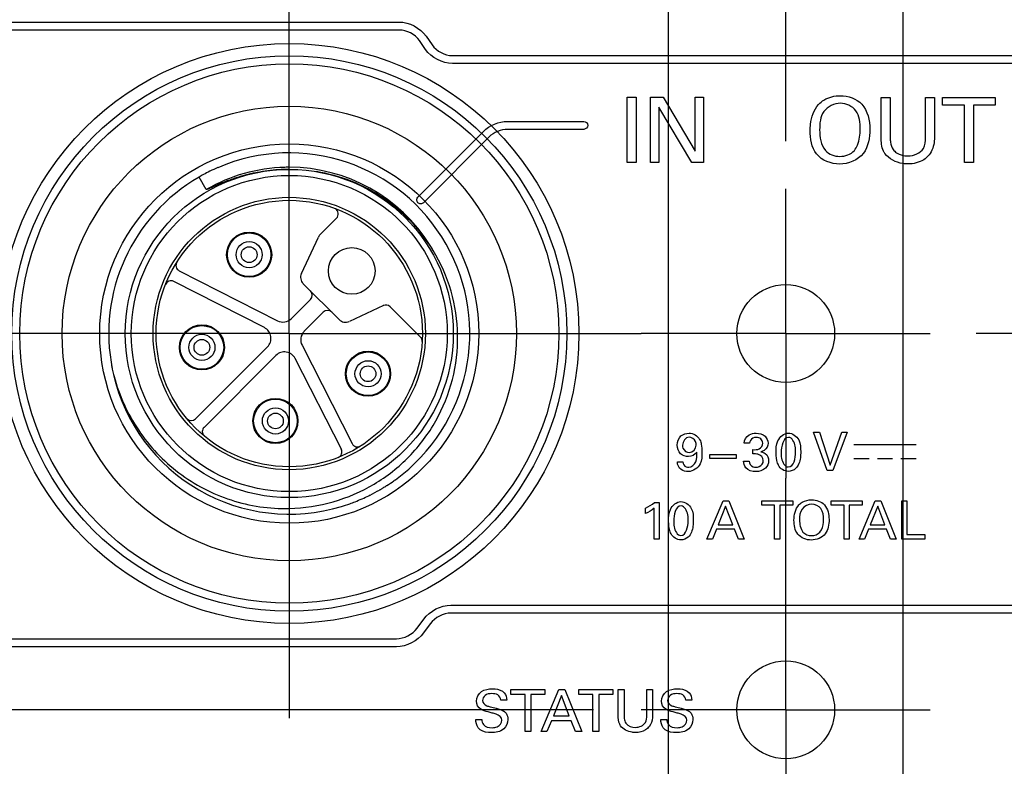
# Model space of a CAD drawing. Header units: inches. Extents: x 0 to 34, y 0 to 22.
# Tile 16 of 63: x 11.1 to 12.4, y 15 to 16. Entities that reach past the tile are written whole.
import ezdxf

# ---------------------------------------------------------------- set-up
doc = ezdxf.new("R2010")
doc.units = ezdxf.units.IN
doc.header["$LTSCALE"] = 1.87
doc.header["$MEASUREMENT"] = 0
doc.linetypes.add('CENTER', pattern=[0.6, 0.375, -0.075, 0.075, -0.075])
doc.layers.get('0').update_dxf_attribs({"linetype": 'CONTINUOUS'})
doc.layers.add('02___PRT_ALL_AXES', color=7, linetype='CONTINUOUS')
doc.layers.add('DIMENSIONS', color=7, linetype='CONTINUOUS')
doc.styles.get("Standard").update_dxf_attribs({"font": 'txt', "width": 0.8})
doc.dimstyles.new('DIMSTYLE_2', dxfattribs={"dimtxt": 0.125, "dimasz": 0.18, "dimexe": 0.125, "dimexo": 0.0625, "dimgap": 0.03125, "dimtad": 0, "dimtih": 1, "dimtoh": 1, "dimzin": 0, "dimdsep": 46, "dimtxsty": 'STANDARD', "dimblk": '_FILLED', "dimblk1": '_FILLED', "dimblk2": '_FILLED', "dimcen": 0.09, "dimazin": 0, "dimtp": 0.01, "dimtm": 0.01, "dimtfac": 1, "dimtofl": 0, "dimtmove": 0, "dimatfit": 3, "dimldrblk": '_FILLED', "dimfxl": 1, "dimtolj": 1, "dimtzin": 0, "dimarcsym": 0})

# ---------------------------------------------------------------- blocks, each defined once
blk = doc.blocks.new('*D13')
at = {"layer": 'DIMENSIONS', "color": 2, "linetype": 'CONTINUOUS'}
blk.add_line((11.8588, 15.0785), (9.8999, 15.0785), dxfattribs=at)
at = {"layer": 'DIMENSIONS', "color": 2, "linetype": 'CONTINUOUS', "insert": (9.8374, 15.141), "char_height": 0.125, "width": 1.225, "attachment_point": 3, "line_spacing_factor": 0.9}
blk.add_mtext('12.50{\\ftxt.shx;\\W1.000000;\\H0.125000; }[.492]', dxfattribs=at)
blk = doc.blocks.new('_FILLED')
at = {"color": 0, "linetype": 'BYBLOCK'}
blk.add_solid([(0, 0), (-1, 0.1736), (-1, -0.1736)], dxfattribs=at)
blk = doc.blocks.new('*D16')
at = {"layer": 'DIMENSIONS', "color": 2, "linetype": 'CONTINUOUS'}
blk.add_line((11.6718, 13.3659), (9.8999, 13.3659), dxfattribs=at)
at = {"layer": 'DIMENSIONS', "color": 2, "linetype": 'CONTINUOUS', "insert": (9.8374, 13.4284), "char_height": 0.125, "width": 1.325, "attachment_point": 3, "line_spacing_factor": 0.9}
blk.add_mtext('56.00{\\ftxt.shx;\\W1.000000;\\H0.125000; }[2.205]', dxfattribs=at)
blk = doc.blocks.new('*D17')
at = {"layer": 'DIMENSIONS', "color": 2, "linetype": 'CONTINUOUS'}
blk.add_line((11.6718, 12.9117), (9.8999, 12.9117), dxfattribs=at)
at = {"layer": 'DIMENSIONS', "color": 2, "linetype": 'CONTINUOUS', "insert": (9.8374, 12.9742), "char_height": 0.125, "width": 1.325, "attachment_point": 3, "line_spacing_factor": 0.9}
blk.add_mtext('67.54{\\ftxt.shx;\\W1.000000;\\H0.125000; }[2.659]', dxfattribs=at)
blk = doc.blocks.new('*D18')
at = {"layer": 'DIMENSIONS', "color": 2, "linetype": 'CONTINUOUS'}
blk.add_line((11.6718, 12.4575), (9.8999, 12.4575), dxfattribs=at)
at = {"layer": 'DIMENSIONS', "color": 2, "linetype": 'CONTINUOUS', "insert": (9.8374, 12.52), "char_height": 0.125, "width": 1.325, "attachment_point": 3, "line_spacing_factor": 0.9}
blk.add_mtext('79.07{\\ftxt.shx;\\W1.000000;\\H0.125000; }[3.113]', dxfattribs=at)
blk = doc.blocks.new('*D19')
at = {"layer": 'DIMENSIONS', "color": 2, "linetype": 'CONTINUOUS'}
blk.add_line((11.6718, 12.0033), (9.8999, 12.0033), dxfattribs=at)
at = {"layer": 'DIMENSIONS', "color": 2, "linetype": 'CONTINUOUS', "insert": (9.8374, 12.0658), "char_height": 0.125, "width": 1.325, "attachment_point": 3, "line_spacing_factor": 0.9}
blk.add_mtext('90.61{\\ftxt.shx;\\W1.000000;\\H0.125000; }[3.567]', dxfattribs=at)
blk = doc.blocks.new('*D20')
at = {"layer": 'DIMENSIONS', "color": 2, "linetype": 'CONTINUOUS'}
blk.add_line((11.7299, 11.5197), (9.8999, 11.5197), dxfattribs=at)
at = {"layer": 'DIMENSIONS', "color": 2, "linetype": 'CONTINUOUS', "insert": (9.8374, 11.5822), "char_height": 0.125, "width": 1.425, "attachment_point": 3, "line_spacing_factor": 0.9}
blk.add_mtext('102.89{\\ftxt.shx;\\W1.000000;\\H0.125000; }[4.051]', dxfattribs=at)
blk = doc.blocks.new('*D21')
at = {"layer": 'DIMENSIONS', "color": 2, "linetype": 'CONTINUOUS'}
blk.add_line((11.7299, 11.0656), (9.8999, 11.0656), dxfattribs=at)
at = {"layer": 'DIMENSIONS', "color": 2, "linetype": 'CONTINUOUS', "insert": (9.8374, 11.1281), "char_height": 0.125, "width": 1.425, "attachment_point": 3, "line_spacing_factor": 0.9}
blk.add_mtext('114.43{\\ftxt.shx;\\W1.000000;\\H0.125000; }[4.505]', dxfattribs=at)
blk = doc.blocks.new('*D22')
at = {"layer": 'DIMENSIONS', "color": 2, "linetype": 'CONTINUOUS'}
blk.add_line((11.7299, 10.6114), (9.8999, 10.6114), dxfattribs=at)
at = {"layer": 'DIMENSIONS', "color": 2, "linetype": 'CONTINUOUS', "insert": (9.8374, 10.6739), "char_height": 0.125, "width": 1.425, "attachment_point": 3, "line_spacing_factor": 0.9}
blk.add_mtext('125.96{\\ftxt.shx;\\W1.000000;\\H0.125000; }[4.959]', dxfattribs=at)
blk = doc.blocks.new('*D23')
at = {"layer": 'DIMENSIONS', "color": 2, "linetype": 'CONTINUOUS'}
blk.add_line((11.7299, 10.1572), (9.8999, 10.1572), dxfattribs=at)
at = {"layer": 'DIMENSIONS', "color": 2, "linetype": 'CONTINUOUS', "insert": (9.8374, 10.2197), "char_height": 0.125, "width": 1.425, "attachment_point": 3, "line_spacing_factor": 0.9}
blk.add_mtext('137.50{\\ftxt.shx;\\W1.000000;\\H0.125000; }[5.413]', dxfattribs=at)
blk = doc.blocks.new('*D24')
at = {"layer": 'DIMENSIONS', "color": 2, "linetype": 'CONTINUOUS'}
blk.add_line((11.1453, 9.3501), (9.8999, 9.3501), dxfattribs=at)
at = {"layer": 'DIMENSIONS', "color": 2, "linetype": 'CONTINUOUS', "insert": (9.8374, 9.4126), "char_height": 0.125, "width": 1.425, "attachment_point": 3, "line_spacing_factor": 0.9}
blk.add_mtext('158.00{\\ftxt.shx;\\W1.000000;\\H0.125000; }[6.220]', dxfattribs=at)
blk = doc.blocks.new('*D25')
at = {"layer": 'DIMENSIONS', "color": 2, "linetype": 'CONTINUOUS'}
blk.add_line((11.3149, 9.0656), (9.8999, 9.0656), dxfattribs=at)
at = {"layer": 'DIMENSIONS', "color": 2, "linetype": 'CONTINUOUS', "insert": (9.8374, 9.1281), "char_height": 0.125, "width": 1.425, "attachment_point": 3, "line_spacing_factor": 0.9}
blk.add_mtext('165.23{\\ftxt.shx;\\W1.000000;\\H0.125000; }[6.505]', dxfattribs=at)
blk = doc.blocks.new('*D26')
at = {"layer": 'DIMENSIONS', "color": 2, "linetype": 'CONTINUOUS'}
blk.add_line((11.3149, 16.8787), (9.8999, 16.8787), dxfattribs=at)
at = {"layer": 'DIMENSIONS', "color": 2, "linetype": 'CONTINUOUS', "insert": (9.8374, 16.9412), "char_height": 0.125, "width": 1.325, "attachment_point": 3, "line_spacing_factor": 0.9}
blk.add_mtext('33.23{\\ftxt.shx;\\W1.000000;\\H0.125000; }[1.308]', dxfattribs=at)
blk = doc.blocks.new('*D27')
at = {"layer": 'DIMENSIONS', "color": 2, "linetype": 'CONTINUOUS'}
blk.add_line((11.2679, 16.5942), (9.8999, 16.5942), dxfattribs=at)
at = {"layer": 'DIMENSIONS', "color": 2, "linetype": 'CONTINUOUS', "insert": (9.8374, 16.6567), "char_height": 0.125, "width": 1.325, "attachment_point": 3, "line_spacing_factor": 0.9}
blk.add_mtext('26.00{\\ftxt.shx;\\W1.000000;\\H0.125000; }[1.024]', dxfattribs=at)
blk = doc.blocks.new('*D31')
at = {"layer": 'DIMENSIONS', "color": 2, "linetype": 'CONTINUOUS'}
blk.add_line((11.9568, 14.8378), (11.9568, 17.5662), dxfattribs=at)
at = {"layer": 'DIMENSIONS', "color": 2, "linetype": 'CONTINUOUS', "insert": (11.8943, 17.6287), "char_height": 0.125, "width": 1.525, "attachment_point": 1, "rotation": 90, "line_spacing_factor": 0.9}
blk.add_mtext('9X 12.60{\\ftxt.shx;\\W1.000000;\\H0.125000; }[.496]', dxfattribs=at)
blk = doc.blocks.new('*D33')
at = {"layer": 'DIMENSIONS', "color": 2, "linetype": 'CONTINUOUS'}
blk.add_line((12.1103, 15.8221), (12.1103, 17.5662), dxfattribs=at)
at = {"layer": 'DIMENSIONS', "color": 2, "linetype": 'CONTINUOUS', "insert": (12.0478, 17.6287), "char_height": 0.125, "width": 1.525, "attachment_point": 1, "rotation": 90, "line_spacing_factor": 0.9}
blk.add_mtext('2X 16.50{\\ftxt.shx;\\W1.000000;\\H0.125000; }[.650]', dxfattribs=at)
blk = doc.blocks.new('*D34')
at = {"layer": 'DIMENSIONS', "color": 2, "linetype": 'CONTINUOUS'}
blk.add_line((12.2639, 14.8378), (12.2639, 17.5662), dxfattribs=at)
at = {"layer": 'DIMENSIONS', "color": 2, "linetype": 'CONTINUOUS', "insert": (12.2014, 17.6287), "char_height": 0.125, "width": 1.525, "attachment_point": 1, "rotation": 90, "line_spacing_factor": 0.9}
blk.add_mtext('9X 20.40{\\ftxt.shx;\\W1.000000;\\H0.125000; }[.803]', dxfattribs=at)
blk = doc.blocks.new('*D35')
at = {"layer": 'DIMENSIONS', "color": 2, "linetype": 'CONTINUOUS'}
blk.add_line((12.7599, 16.0337), (12.7599, 17.5662), dxfattribs=at)
at = {"layer": 'DIMENSIONS', "color": 2, "linetype": 'CONTINUOUS', "insert": (12.6974, 17.6287), "char_height": 0.125, "width": 1.325, "attachment_point": 1, "rotation": 90, "line_spacing_factor": 0.9}
blk.add_mtext('33.00{\\ftxt.shx;\\W1.000000;\\H0.125000; }[1.299]', dxfattribs=at)

msp = doc.modelspace()

# ---------------------------------------------------------------- linework, layer by layer
at = {"color": 40, "linetype": 'CONTINUOUS'}
for p, q in [((11.0347, 15.9779), (11.6045, 15.9779)), ((11.6045, 15.9675), (11.0347, 15.9675)), ((11.639, 15.9421), (11.6311, 15.9536)), ((11.6397, 15.9595), (11.6476, 15.948)), ((11.6742, 15.9341), (12.5428, 15.9341)), ((12.5428, 15.9236), (11.6742, 15.9236)), ((11.9028, 15.7943), (11.9028, 15.8795)), ((11.9028, 15.8795), (11.9146, 15.8795)), ((11.9146, 15.8795), (11.9146, 15.7943)), ((11.9335, 15.7943), (11.9335, 15.8795)), ((11.9335, 15.8795), (11.9499, 15.8795)), ((11.9499, 15.8795), (11.9918, 15.8091)), ((11.9918, 15.8091), (11.9918, 15.8795)), ((11.9918, 15.8795), (12.0027, 15.8795)), ((12.0027, 15.8795), (12.0027, 15.7943)), ((12.2353, 15.8274), (12.2353, 15.8794)), ((12.2353, 15.8794), (12.2471, 15.8794)), ((12.2471, 15.8794), (12.2471, 15.8266)), ((12.2933, 15.8271), (12.2933, 15.8794)), ((12.2933, 15.8794), (12.3048, 15.8794)), ((12.3048, 15.8794), (12.3048, 15.8268)), ((12.3156, 15.8693), (12.3156, 15.8794)), ((12.3156, 15.8794), (12.3845, 15.8794)), ((12.3845, 15.8794), (12.3845, 15.8693)), ((11.9442, 15.8667), (11.9442, 15.7943)), ((11.9875, 15.7943), (11.9442, 15.8667)), ((12.3442, 15.8693), (12.3156, 15.8693)), ((12.3442, 15.7941), (12.3442, 15.8693)), ((12.3559, 15.8693), (12.3559, 15.7941)), ((12.3845, 15.8693), (12.3559, 15.8693)), ((11.7463, 15.848), (11.846, 15.848)), ((11.6289, 15.7491), (11.7148, 15.835)), ((11.846, 15.8376), (11.7463, 15.8376)), ((11.7222, 15.8276), (11.6363, 15.7417)), ((11.9146, 15.7943), (11.9028, 15.7943)), ((11.9442, 15.7943), (11.9335, 15.7943)), ((12.0027, 15.7943), (11.9875, 15.7943)), ((12.3559, 15.7941), (12.3442, 15.7941)), ((12.1644, 15.3913), (12.1466, 15.4415)), ((12.1466, 15.4415), (12.1543, 15.4415)), ((12.1543, 15.4415), (12.1685, 15.3986)), ((12.1685, 15.3986), (12.1836, 15.4415)), ((12.1906, 15.4415), (12.1721, 15.3913)), ((12.1836, 15.4415), (12.1906, 15.4415)), ((12.063, 15.4272), (12.0559, 15.4272)), ((12.1994, 15.4255), (12.2808, 15.4255)), ((12.0109, 15.4073), (12.0109, 15.4124)), ((12.0109, 15.4124), (12.0456, 15.4124)), ((12.0456, 15.4124), (12.0456, 15.4073)), ((12.0673, 15.4132), (12.0673, 15.4188)), ((11.9685, 15.4028), (11.9758, 15.4028)), ((12.0456, 15.4073), (12.0109, 15.4073)), ((12.0552, 15.4037), (12.0625, 15.4037)), ((12.1994, 15.4074), (12.2193, 15.4074)), ((12.2302, 15.4074), (12.2501, 15.4074)), ((12.261, 15.4074), (12.2808, 15.4074)), ((12.1721, 15.3913), (12.1644, 15.3913)), ((11.9386, 15.3498), (11.9448, 15.3498)), ((11.9448, 15.3498), (11.9448, 15.3017)), ((12.0072, 15.3017), (12.0283, 15.3519)), ((12.0317, 15.345), (12.022, 15.3204)), ((12.0283, 15.3519), (12.0358, 15.3519)), ((12.041, 15.3204), (12.0317, 15.345)), ((12.0358, 15.3519), (12.0561, 15.3017)), ((12.0789, 15.346), (12.0789, 15.3519)), ((12.0789, 15.3519), (12.1194, 15.3519)), ((12.0957, 15.346), (12.0789, 15.346)), ((12.0957, 15.3017), (12.0957, 15.346)), ((12.1026, 15.346), (12.1026, 15.3017)), ((12.1194, 15.346), (12.1026, 15.346)), ((12.1194, 15.3519), (12.1194, 15.346)), ((12.1698, 15.346), (12.1698, 15.3519)), ((12.1698, 15.3519), (12.2103, 15.3519)), ((12.1866, 15.346), (12.1698, 15.346)), ((12.1866, 15.3017), (12.1866, 15.346)), ((12.1935, 15.346), (12.1935, 15.3017)), ((12.2103, 15.346), (12.1935, 15.346)), ((12.2062, 15.3017), (12.2273, 15.3519)), ((12.2103, 15.3519), (12.2103, 15.346)), ((12.2307, 15.345), (12.221, 15.3204)), ((12.2273, 15.3519), (12.2347, 15.3519)), ((12.2399, 15.3204), (12.2307, 15.345)), ((12.2347, 15.3519), (12.255, 15.3017)), ((12.2621, 15.3017), (12.2621, 15.3519)), ((12.2621, 15.3519), (12.269, 15.3519)), ((12.269, 15.3519), (12.269, 15.3079)), ((11.9269, 15.3353), (11.9269, 15.3422)), ((11.9381, 15.3017), (11.9381, 15.3422)), ((12.022, 15.3204), (12.041, 15.3204)), ((12.221, 15.3204), (12.2399, 15.3204)), ((12.0198, 15.3148), (12.0144, 15.3017)), ((12.0431, 15.3148), (12.0198, 15.3148)), ((12.0485, 15.3017), (12.0431, 15.3148)), ((12.2187, 15.3148), (12.2133, 15.3017)), ((12.242, 15.3148), (12.2187, 15.3148)), ((12.2474, 15.3017), (12.242, 15.3148)), ((12.269, 15.3079), (12.2924, 15.3079)), ((12.2924, 15.3079), (12.2924, 15.3017)), ((11.9448, 15.3017), (11.9381, 15.3017)), ((12.0144, 15.3017), (12.0072, 15.3017)), ((12.0561, 15.3017), (12.0485, 15.3017)), ((12.1026, 15.3017), (12.0957, 15.3017)), ((12.1935, 15.3017), (12.1866, 15.3017)), ((12.2133, 15.3017), (12.2062, 15.3017)), ((12.255, 15.3017), (12.2474, 15.3017)), ((12.2924, 15.3017), (12.2621, 15.3017)), ((11.6723, 15.2154), (12.5408, 15.2154)), ((12.5408, 15.205), (11.6723, 15.205)), ((11.628, 15.1853), (11.6368, 15.1973)), ((11.6452, 15.1912), (11.6364, 15.1791)), ((11.0347, 15.1716), (11.6009, 15.1715)), ((11.6009, 15.1611), (11.0347, 15.1611)), ((11.7508, 15.0986), (11.7508, 15.1051)), ((11.7508, 15.1051), (11.7953, 15.1051)), ((11.7901, 15.05), (11.8133, 15.1051)), ((11.7953, 15.1051), (11.7953, 15.0986)), ((11.8133, 15.1051), (11.8214, 15.1051)), ((11.8214, 15.1051), (11.8437, 15.05)), ((11.8396, 15.0986), (11.8396, 15.1051)), ((11.8396, 15.1051), (11.8841, 15.1051)), ((11.8841, 15.1051), (11.8841, 15.0986)), ((11.891, 15.0715), (11.891, 15.1051)), ((11.891, 15.1051), (11.8987, 15.1051)), ((11.8987, 15.1051), (11.8987, 15.071)), ((11.9286, 15.0713), (11.9286, 15.1051)), ((11.9286, 15.1051), (11.936, 15.1051)), ((11.936, 15.1051), (11.936, 15.0711)), ((11.7454, 15.0913), (11.7375, 15.0913)), ((11.7693, 15.0986), (11.7508, 15.0986)), ((11.7693, 15.05), (11.7693, 15.0986)), ((11.7768, 15.0986), (11.7768, 15.05)), ((11.7953, 15.0986), (11.7768, 15.0986)), ((11.817, 15.0975), (11.8063, 15.0705)), ((11.8271, 15.0705), (11.817, 15.0975)), ((11.8581, 15.0986), (11.8396, 15.0986)), ((11.8581, 15.05), (11.8581, 15.0986)), ((11.8657, 15.0986), (11.8657, 15.05)), ((11.8841, 15.0986), (11.8657, 15.0986)), ((11.9875, 15.0913), (11.9795, 15.0913)), ((11.7048, 15.0661), (11.7127, 15.0661)), ((11.8039, 15.0643), (11.7979, 15.05)), ((11.8294, 15.0643), (11.8039, 15.0643)), ((11.8063, 15.0705), (11.8271, 15.0705)), ((11.8354, 15.05), (11.8294, 15.0643)), ((11.9469, 15.0661), (11.9548, 15.0661)), ((11.7768, 15.05), (11.7693, 15.05)), ((11.7979, 15.05), (11.7901, 15.05)), ((11.8437, 15.05), (11.8354, 15.05)), ((11.8657, 15.05), (11.8581, 15.05))]:
    msp.add_line(p, q, dxfattribs=at)
at = {"color": 7, "linetype": 'CONTINUOUS'}
for p, q in [((11.352, 15.7589), (11.3426, 15.7752)), ((11.5012, 15.7001), (11.5226, 15.7215)), ((11.4766, 15.6492), (11.4988, 15.6968)), ((11.3167, 15.6528), (11.4453, 15.5873)), ((11.4282, 15.5783), (11.3096, 15.6388)), ((11.526, 15.5889), (11.479, 15.6358)), ((11.4636, 15.5902), (11.4885, 15.6151)), ((11.5838, 15.6072), (11.5393, 15.5865)), ((11.6323, 15.566), (11.5927, 15.6057)), ((11.5052, 15.5984), (11.4803, 15.5735)), ((11.338, 15.4591), (11.4321, 15.5532)), ((11.4774, 15.5552), (11.5429, 15.4266)), ((11.4433, 15.542), (11.3492, 15.4479)), ((11.5289, 15.4195), (11.4684, 15.538))]:
    msp.add_line(p, q, dxfattribs=at)
for centre, radius in [((11.4607, 15.5706), 0.3791), ((11.4607, 15.5706), 0.3632), ((11.4607, 15.5706), 0.3527), ((11.4607, 15.5706), 0.2972), ((11.4607, 15.5706), 0.248), ((11.4607, 15.5706), 0.2146), ((11.4607, 15.5706), 0.2067), ((11.4607, 15.5706), 0.1781), ((11.4607, 15.5706), 0.1742), ((11.4082, 15.6737), 0.0295), ((11.4082, 15.6737), 0.0285), ((11.4082, 15.6737), 0.0171), ((11.4082, 15.6737), 0.0103), ((11.5425, 15.6524), 0.0305), ((12.1103, 15.5706), 0.064), ((11.3464, 15.5525), 0.0295), ((11.3464, 15.5525), 0.0285), ((11.3464, 15.5525), 0.0171), ((11.3464, 15.5525), 0.0103), ((11.5638, 15.518), 0.0295), ((11.5638, 15.518), 0.0285), ((11.5638, 15.518), 0.0171), ((11.5638, 15.518), 0.0103), ((11.4426, 15.4563), 0.0295), ((11.4426, 15.4563), 0.0285), ((11.4426, 15.4563), 0.0171), ((11.4426, 15.4563), 0.0103), ((12.1103, 15.0785), 0.064)]:
    msp.add_circle(centre, radius, dxfattribs=at)
for centre, radius, start, end in [((11.4607, 15.5706), 0.2362, 305.9899, 113.3412), ((11.4599, 15.5721), 0.2346, 116.046, 118.3946), ((11.4607, 15.5706), 0.2174, 91.4977, 119.991), ((11.4605, 15.571), 0.2358, 113.3244, 116.0451), ((11.4608, 15.5701), 0.2179, 89.9764, 91.5099), ((11.4607, 15.5706), 0.2174, 31.9585, 89.9615), ((11.4607, 15.5706), 0.2362, 119.9922, 191.3771), ((11.4602, 15.5715), 0.2352, 118.3951, 120.0065), ((11.517, 15.7271), 0.00787, 315, 59.5334), ((11.5095, 15.6918), 0.0118, 135, 155), ((11.4611, 15.5709), 0.2169, 30.0028, 31.9463), ((11.3203, 15.6598), 0.00787, 147.5674, 243), ((11.4873, 15.6442), 0.0118, 155, 225), ((11.306, 15.6317), 0.00787, 63, 158.4326), ((11.483, 15.6207), 0.00787, 315, 45), ((11.5871, 15.6001), 0.00787, 45, 115), ((11.4524, 15.6013), 0.0157, 243, 315), ((11.5108, 15.5929), 0.00787, 45, 135), ((11.421, 15.5643), 0.0157, 315, 63), ((11.5343, 15.5972), 0.0118, 225, 295), ((11.4914, 15.5623), 0.0157, 135, 207), ((11.6267, 15.5605), 0.00787, 356.5078, 45), ((11.4544, 15.5309), 0.0157, 27, 135), ((11.4611, 15.5706), 0.2366, 189.882, 191.0391), ((11.4608, 15.5705), 0.2363, 191.0393, 191.3517), ((11.4578, 15.5755), 0.2344, 192.681, 194.4075), ((11.4607, 15.5706), 0.2362, 193.0873, 286.8033), ((11.4584, 15.5756), 0.235, 194.4071, 195.0631), ((11.3325, 15.4646), 0.00787, 225.4347, 315), ((11.3547, 15.4424), 0.00787, 135, 225.8238), ((11.5499, 15.4302), 0.00787, 207, 302.4326), ((11.5218, 15.4159), 0.00787, 291.5674, 27), ((11.4601, 15.5715), 0.2373, 301.3278, 302.6532), ((11.4602, 15.5714), 0.2372, 302.6531, 305.4145), ((11.4604, 15.5711), 0.2368, 305.415, 305.9759), ((11.4612, 15.5695), 0.235, 291.4117, 296.1157), ((11.4607, 15.5704), 0.236, 296.1146, 296.6465), ((11.4604, 15.571), 0.2367, 296.6479, 299.9816), ((11.4602, 15.5714), 0.2371, 299.9809, 300.7887), ((11.4602, 15.5714), 0.2372, 300.7887, 301.3278), ((11.4607, 15.5709), 0.2365, 286.7897, 289.5441), ((11.461, 15.57), 0.2356, 289.5446, 291.4079)]:
    msp.add_arc(centre, radius, start, end, dxfattribs=at)
at = {"color": 40, "linetype": 'CONTINUOUS'}
for points in [[(11.6045, 15.9779), (11.6177, 15.9779), (11.6321, 15.9704), (11.6397, 15.9595)], [(11.6311, 15.9536), (11.6254, 15.9618), (11.6145, 15.9675), (11.6045, 15.9675)], [(11.6742, 15.9236), (11.661, 15.9236), (11.6466, 15.9312), (11.639, 15.9421)], [(11.6476, 15.948), (11.6533, 15.9398), (11.6642, 15.9341), (11.6742, 15.9341)], [(11.7148, 15.835), (11.7228, 15.843), (11.735, 15.848), (11.7463, 15.848)], [(11.846, 15.848), (11.8485, 15.848), (11.8512, 15.8453), (11.8512, 15.8428)], [(11.7463, 15.8376), (11.7376, 15.8376), (11.7283, 15.8337), (11.7222, 15.8276)], [(11.8512, 15.8428), (11.8512, 15.8403), (11.8485, 15.8376), (11.846, 15.8376)], [(12.1547, 15.8369), (12.1547, 15.8276), (12.1564, 15.8172), (12.1623, 15.81)], [(12.1623, 15.81), (12.1666, 15.8046), (12.1744, 15.8022), (12.1812, 15.8022)], [(12.1812, 15.8022), (12.188, 15.8022), (12.1957, 15.8047), (12.2001, 15.81)], [(11.6289, 15.7417), (11.6272, 15.7435), (11.6272, 15.7474), (11.6289, 15.7491)], [(11.6326, 15.7402), (11.6313, 15.7402), (11.6299, 15.7408), (11.6289, 15.7417)], [(11.6363, 15.7417), (11.6354, 15.7408), (11.634, 15.7402), (11.6326, 15.7402)], [(11.9838, 15.4351), (11.9793, 15.4351), (11.9752, 15.4292), (11.9752, 15.4247)], [(12.1139, 15.4348), (12.1066, 15.4348), (12.1044, 15.4224), (12.1044, 15.4151)], [(11.9843, 15.4149), (11.9887, 15.4149), (11.9931, 15.4203), (11.9931, 15.4247)], [(11.9938, 15.4156), (11.9919, 15.412), (11.9872, 15.4096), (11.983, 15.4096)], [(12.074, 15.4128), (12.0718, 15.4133), (12.0696, 15.4132), (12.0673, 15.4132)], [(12.081, 15.4044), (12.081, 15.408), (12.0776, 15.4121), (12.074, 15.4128)], [(12.1137, 15.3961), (12.1209, 15.3961), (12.1232, 15.4081), (12.1232, 15.4153)], [(12.058, 15.3951), (12.056, 15.3974), (12.0553, 15.4007), (12.0552, 15.4037)], [(12.1137, 15.3903), (12.1086, 15.3903), (12.103, 15.3938), (12.1008, 15.3983)], [(12.0712, 15.3901), (12.0665, 15.3901), (12.0611, 15.3915), (12.058, 15.3951)], [(12.1233, 15.394), (12.1208, 15.3917), (12.1171, 15.3903), (12.1137, 15.3903)], [(11.9269, 15.3422), (11.931, 15.3444), (11.9351, 15.3468), (11.9386, 15.3498)], [(11.9733, 15.3452), (11.966, 15.3452), (11.9638, 15.3328), (11.9638, 15.3255)], [(12.1211, 15.3264), (12.1211, 15.3334), (12.1228, 15.3413), (12.1276, 15.3465)], [(11.9381, 15.3422), (11.9347, 15.3394), (11.9309, 15.3371), (11.9269, 15.3353)], [(11.9732, 15.3065), (11.9803, 15.3065), (11.9826, 15.3185), (11.9826, 15.3257)], [(12.1284, 15.3269), (12.1284, 15.3214), (12.1295, 15.3153), (12.1329, 15.311)], [(11.9731, 15.3007), (11.9681, 15.3007), (11.9625, 15.3042), (11.9602, 15.3087)], [(12.1329, 15.311), (12.1354, 15.3079), (12.14, 15.3064), (12.144, 15.3064)], [(12.144, 15.3064), (12.148, 15.3064), (12.1526, 15.3079), (12.1551, 15.311)], [(11.9827, 15.3044), (11.9802, 15.3021), (11.9765, 15.3007), (11.9731, 15.3007)], [(11.6368, 15.1973), (11.6446, 15.2081), (11.659, 15.2154), (11.6723, 15.2154)], [(11.6723, 15.205), (11.6622, 15.205), (11.6512, 15.1994), (11.6452, 15.1912)], [(11.6009, 15.1715), (11.611, 15.1715), (11.622, 15.1771), (11.628, 15.1853)], [(11.6364, 15.1791), (11.6286, 15.1684), (11.6142, 15.1611), (11.6009, 15.1611)], [(11.742, 15.1007), (11.7443, 15.0983), (11.7452, 15.0947), (11.7454, 15.0913)], [(11.9841, 15.1007), (11.9864, 15.0983), (11.9873, 15.0947), (11.9875, 15.0913)], [(11.7113, 15.0792), (11.7079, 15.0815), (11.7056, 15.086), (11.7056, 15.09)], [(11.9534, 15.0792), (11.95, 15.0815), (11.9477, 15.086), (11.9477, 15.09)], [(11.708, 15.055), (11.7057, 15.058), (11.7048, 15.0622), (11.7048, 15.0661)], [(11.9011, 15.0611), (11.9039, 15.0574), (11.9091, 15.0556), (11.9137, 15.0556)], [(11.9501, 15.055), (11.9477, 15.058), (11.9469, 15.0622), (11.9469, 15.0661)]]:
    msp.add_open_spline(points, degree=3, dxfattribs=at)
for points, knots in [([(12.1533, 15.8702), (12.1554, 15.8724), (12.1635, 15.8791), (12.1744, 15.8816), (12.1818, 15.8816)], [0, 0, 0, 0, 0.292856, 1, 1, 1, 1]), ([(12.1818, 15.8816), (12.1919, 15.8816), (12.2156, 15.8734), (12.2203, 15.8491), (12.2203, 15.8376)], [0, 0, 0, 0, 0.467253, 1, 1, 1, 1]), ([(12.1423, 15.8362), (12.1423, 15.8388), (12.1429, 15.8508), (12.147, 15.8633), (12.1533, 15.8702)], [0, 0, 0, 0, 0.221597, 1, 1, 1, 1]), ([(12.1819, 15.8717), (12.1738, 15.8717), (12.156, 15.8631), (12.1547, 15.8451), (12.1547, 15.8369)], [0, 0, 0, 0, 0.49649, 1, 1, 1, 1]), ([(12.2077, 15.8377), (12.2077, 15.846), (12.2066, 15.8638), (12.1894, 15.8717), (12.1819, 15.8717)], [0, 0, 0, 0, 0.525867, 1, 1, 1, 1]), ([(12.1808, 15.7921), (12.1699, 15.7921), (12.1457, 15.8014), (12.1423, 15.8255), (12.1423, 15.8362)], [0, 0, 0, 0, 0.507861, 1, 1, 1, 1]), ([(12.2203, 15.8376), (12.2203, 15.8268), (12.2168, 15.8023), (12.1922, 15.7921), (12.1808, 15.7921)], [0, 0, 0, 0, 0.485892, 1, 1, 1, 1]), ([(12.2001, 15.81), (12.2018, 15.8121), (12.2066, 15.8207), (12.2077, 15.8307), (12.2077, 15.8377)], [0, 0, 0, 0, 0.282023, 1, 1, 1, 1]), ([(12.2402, 15.8059), (12.2395, 15.807), (12.2357, 15.8134), (12.2353, 15.8212), (12.2353, 15.8274)], [0, 0, 0, 0, 0.164835, 1, 1, 1, 1]), ([(12.2471, 15.8266), (12.2471, 15.8246), (12.2473, 15.8193), (12.2489, 15.814), (12.2508, 15.8113)], [0, 0, 0, 0, 0.369449, 1, 1, 1, 1]), ([(12.2703, 15.8029), (12.2778, 15.8029), (12.2924, 15.8086), (12.2933, 15.8222), (12.2933, 15.8271)], [0, 0, 0, 0, 0.604099, 1, 1, 1, 1]), ([(12.3048, 15.8268), (12.3048, 15.8254), (12.3047, 15.8175), (12.3019, 15.8093), (12.2978, 15.8042)], [0, 0, 0, 0, 0.179526, 1, 1, 1, 1]), ([(12.2508, 15.8113), (12.2521, 15.8096), (12.2574, 15.8044), (12.2651, 15.8029), (12.2703, 15.8029)], [0, 0, 0, 0, 0.284542, 1, 1, 1, 1]), ([(12.2703, 15.7924), (12.268, 15.7924), (12.2569, 15.7931), (12.2453, 15.7987), (12.2402, 15.8059)], [0, 0, 0, 0, 0.208438, 1, 1, 1, 1]), ([(12.2978, 15.8042), (12.2959, 15.8017), (12.2881, 15.7948), (12.2774, 15.7924), (12.2703, 15.7924)], [0, 0, 0, 0, 0.306088, 1, 1, 1, 1]), ([(11.9684, 15.4248), (11.9684, 15.4291), (11.9714, 15.4379), (11.9801, 15.4403), (11.9838, 15.4403)], [0, 0, 0, 0, 0.535232, 1, 1, 1, 1]), ([(11.9838, 15.4403), (11.9852, 15.4403), (11.992, 15.4397), (11.9978, 15.4336), (11.9993, 15.4285)], [0, 0, 0, 0, 0.208886, 1, 1, 1, 1]), ([(11.9931, 15.4247), (11.9931, 15.4262), (11.9925, 15.4313), (11.9872, 15.4351), (11.9838, 15.4351)], [0, 0, 0, 0, 0.310114, 1, 1, 1, 1]), ([(12.0559, 15.4272), (12.0561, 15.4314), (12.0606, 15.4392), (12.0684, 15.4403), (12.0715, 15.4403)], [0, 0, 0, 0, 0.57883, 1, 1, 1, 1]), ([(12.0717, 15.4347), (12.0689, 15.4347), (12.0641, 15.4327), (12.0631, 15.4284), (12.063, 15.4272)], [0, 0, 0, 0, 0.688383, 1, 1, 1, 1]), ([(12.0715, 15.4403), (12.0757, 15.4403), (12.0838, 15.4384), (12.0872, 15.4306), (12.0872, 15.4273)], [0, 0, 0, 0, 0.559146, 1, 1, 1, 1]), ([(12.0802, 15.4272), (12.0802, 15.4293), (12.0785, 15.4339), (12.0738, 15.4347), (12.0717, 15.4347)], [0, 0, 0, 0, 0.500995, 1, 1, 1, 1]), ([(12.0977, 15.4148), (12.0977, 15.42), (12.0976, 15.4312), (12.1081, 15.4404), (12.1138, 15.4404)], [0, 0, 0, 0, 0.477768, 1, 1, 1, 1]), ([(12.1138, 15.4404), (12.1192, 15.4404), (12.1299, 15.4324), (12.1299, 15.4212), (12.1299, 15.4159)], [0, 0, 0, 0, 0.504063, 1, 1, 1, 1]), ([(12.1232, 15.4153), (12.1232, 15.4179), (12.1235, 15.4249), (12.1188, 15.4348), (12.1139, 15.4348)], [0, 0, 0, 0, 0.351663, 1, 1, 1, 1]), ([(11.983, 15.4096), (11.9794, 15.4096), (11.9711, 15.4123), (11.9684, 15.4207), (11.9684, 15.4248)], [0, 0, 0, 0, 0.471046, 1, 1, 1, 1]), ([(11.9752, 15.4247), (11.9752, 15.4233), (11.9756, 15.4184), (11.9809, 15.4149), (11.9843, 15.4149)], [0, 0, 0, 0, 0.294048, 1, 1, 1, 1]), ([(11.9993, 15.4285), (11.9995, 15.4277), (12.0006, 15.4235), (12.0007, 15.4191), (12.0007, 15.4155)], [0, 0, 0, 0, 0.184355, 1, 1, 1, 1]), ([(12.0673, 15.4188), (12.0701, 15.4186), (12.0762, 15.4185), (12.0802, 15.4243), (12.0802, 15.4272)], [0, 0, 0, 0, 0.491131, 1, 1, 1, 1]), ([(12.0872, 15.4273), (12.0872, 15.4237), (12.0843, 15.4181), (12.0793, 15.4163), (12.0776, 15.416)], [0, 0, 0, 0, 0.679449, 1, 1, 1, 1]), ([(12.0007, 15.4155), (12.0007, 15.4104), (12.001, 15.3984), (11.9891, 15.3902), (11.983, 15.3902)], [0, 0, 0, 0, 0.45666, 1, 1, 1, 1]), ([(11.9835, 15.3957), (11.9874, 15.3957), (11.9951, 15.4029), (11.994, 15.4113), (11.9938, 15.4156)], [0, 0, 0, 0, 0.476754, 1, 1, 1, 1]), ([(12.0776, 15.416), (12.0797, 15.4157), (12.0853, 15.4139), (12.0879, 15.4077), (12.0879, 15.4043)], [0, 0, 0, 0, 0.381809, 1, 1, 1, 1]), ([(12.1008, 15.3983), (12.1004, 15.3992), (12.0982, 15.4044), (12.0977, 15.4102), (12.0977, 15.4148)], [0, 0, 0, 0, 0.175077, 1, 1, 1, 1]), ([(12.1044, 15.4151), (12.1044, 15.4126), (12.1042, 15.4057), (12.1089, 15.3961), (12.1137, 15.3961)], [0, 0, 0, 0, 0.339355, 1, 1, 1, 1]), ([(12.1299, 15.4159), (12.1299, 15.4133), (12.1297, 15.4057), (12.127, 15.3975), (12.1233, 15.394)], [0, 0, 0, 0, 0.330251, 1, 1, 1, 1]), ([(11.983, 15.3902), (11.9797, 15.3902), (11.972, 15.3913), (11.9686, 15.399), (11.9685, 15.4028)], [0, 0, 0, 0, 0.469913, 1, 1, 1, 1]), ([(11.9758, 15.4028), (11.9758, 15.4002), (11.9784, 15.3959), (11.9824, 15.3957), (11.9835, 15.3957)], [0, 0, 0, 0, 0.688603, 1, 1, 1, 1]), ([(12.0625, 15.4037), (12.0625, 15.4007), (12.0657, 15.3961), (12.0701, 15.3958), (12.0714, 15.3958)], [0, 0, 0, 0, 0.691386, 1, 1, 1, 1]), ([(12.0879, 15.4043), (12.0879, 15.4008), (12.0843, 15.3926), (12.0757, 15.3901), (12.0712, 15.3901)], [0, 0, 0, 0, 0.439692, 1, 1, 1, 1]), ([(12.0714, 15.3958), (12.0728, 15.3958), (12.0776, 15.3962), (12.081, 15.4012), (12.081, 15.4044)], [0, 0, 0, 0, 0.318828, 1, 1, 1, 1]), ([(11.9571, 15.3252), (11.9571, 15.3304), (11.957, 15.3416), (11.9675, 15.3508), (11.9732, 15.3508)], [0, 0, 0, 0, 0.477768, 1, 1, 1, 1]), ([(11.9732, 15.3508), (11.9786, 15.3508), (11.9893, 15.3428), (11.9894, 15.3316), (11.9894, 15.3263)], [0, 0, 0, 0, 0.504068, 1, 1, 1, 1]), ([(11.9826, 15.3257), (11.9826, 15.3283), (11.9829, 15.3353), (11.9782, 15.3452), (11.9733, 15.3452)], [0, 0, 0, 0, 0.351668, 1, 1, 1, 1]), ([(12.1276, 15.3465), (12.1288, 15.3478), (12.1336, 15.3517), (12.14, 15.3532), (12.1444, 15.3532)], [0, 0, 0, 0, 0.292833, 1, 1, 1, 1]), ([(12.1444, 15.3474), (12.1397, 15.3474), (12.1292, 15.3423), (12.1284, 15.3317), (12.1284, 15.3269)], [0, 0, 0, 0, 0.496672, 1, 1, 1, 1]), ([(12.1444, 15.3532), (12.1503, 15.3532), (12.1643, 15.3484), (12.167, 15.334), (12.167, 15.3273)], [0, 0, 0, 0, 0.467347, 1, 1, 1, 1]), ([(12.1597, 15.3273), (12.1597, 15.3322), (12.159, 15.3427), (12.1488, 15.3474), (12.1444, 15.3474)], [0, 0, 0, 0, 0.525851, 1, 1, 1, 1]), ([(11.9602, 15.3087), (11.9598, 15.3096), (11.9576, 15.3148), (11.9571, 15.3206), (11.9571, 15.3252)], [0, 0, 0, 0, 0.174986, 1, 1, 1, 1]), ([(11.9638, 15.3255), (11.9638, 15.323), (11.9636, 15.3161), (11.9683, 15.3065), (11.9732, 15.3065)], [0, 0, 0, 0, 0.339366, 1, 1, 1, 1]), ([(11.9894, 15.3263), (11.9894, 15.3237), (11.9891, 15.3161), (11.9865, 15.3079), (11.9827, 15.3044)], [0, 0, 0, 0, 0.330267, 1, 1, 1, 1]), ([(12.1438, 15.3005), (12.1374, 15.3005), (12.1231, 15.306), (12.1211, 15.3202), (12.1211, 15.3264)], [0, 0, 0, 0, 0.507902, 1, 1, 1, 1]), ([(12.167, 15.3273), (12.167, 15.3209), (12.165, 15.3065), (12.1505, 15.3005), (12.1438, 15.3005)], [0, 0, 0, 0, 0.485909, 1, 1, 1, 1]), ([(12.1551, 15.311), (12.1581, 15.3145), (12.1594, 15.3206), (12.1597, 15.3262), (12.1597, 15.3273)], [0, 0, 0, 0, 0.807279, 1, 1, 1, 1]), ([(11.7056, 15.09), (11.7056, 15.0947), (11.7113, 15.1046), (11.7216, 15.1061), (11.7266, 15.1061)], [0, 0, 0, 0, 0.483222, 1, 1, 1, 1]), ([(11.7259, 15.0997), (11.7228, 15.0997), (11.7167, 15.099), (11.7137, 15.0932), (11.7137, 15.0908)], [0, 0, 0, 0, 0.56038, 1, 1, 1, 1]), ([(11.7375, 15.0913), (11.7373, 15.0939), (11.7342, 15.0994), (11.7285, 15.0997), (11.7259, 15.0997)], [0, 0, 0, 0, 0.498927, 1, 1, 1, 1]), ([(11.7266, 15.1061), (11.7277, 15.1061), (11.7331, 15.1059), (11.7391, 15.104), (11.742, 15.1007)], [0, 0, 0, 0, 0.20193, 1, 1, 1, 1]), ([(11.9477, 15.09), (11.9477, 15.0947), (11.9534, 15.1046), (11.9637, 15.1061), (11.9686, 15.1061)], [0, 0, 0, 0, 0.483222, 1, 1, 1, 1]), ([(11.968, 15.0997), (11.9649, 15.0997), (11.9588, 15.099), (11.9558, 15.0932), (11.9558, 15.0908)], [0, 0, 0, 0, 0.56038, 1, 1, 1, 1]), ([(11.9795, 15.0913), (11.9794, 15.0939), (11.9763, 15.0994), (11.9706, 15.0997), (11.968, 15.0997)], [0, 0, 0, 0, 0.498927, 1, 1, 1, 1]), ([(11.9686, 15.1061), (11.9698, 15.1061), (11.9752, 15.1059), (11.9811, 15.104), (11.9841, 15.1007)], [0, 0, 0, 0, 0.201944, 1, 1, 1, 1]), ([(11.7137, 15.0908), (11.7137, 15.0879), (11.7178, 15.0838), (11.7221, 15.083), (11.7236, 15.0826)], [0, 0, 0, 0, 0.659828, 1, 1, 1, 1]), ([(11.9558, 15.0908), (11.9558, 15.0879), (11.9599, 15.0838), (11.9642, 15.083), (11.9657, 15.0826)], [0, 0, 0, 0, 0.659819, 1, 1, 1, 1]), ([(11.7263, 15.0743), (11.7244, 15.0748), (11.7194, 15.0761), (11.7141, 15.0773), (11.7113, 15.0792)], [0, 0, 0, 0, 0.358479, 1, 1, 1, 1]), ([(11.7236, 15.0826), (11.7262, 15.082), (11.7322, 15.0804), (11.7384, 15.0788), (11.7414, 15.0768)], [0, 0, 0, 0, 0.433537, 1, 1, 1, 1]), ([(11.7389, 15.065), (11.7389, 15.0686), (11.7331, 15.0731), (11.728, 15.0739), (11.7263, 15.0743)], [0, 0, 0, 0, 0.66752, 1, 1, 1, 1]), ([(11.7414, 15.0768), (11.7425, 15.0761), (11.7457, 15.0732), (11.7468, 15.0687), (11.7468, 15.0659)], [0, 0, 0, 0, 0.325489, 1, 1, 1, 1]), ([(11.9683, 15.0743), (11.9665, 15.0748), (11.9615, 15.0761), (11.9562, 15.0773), (11.9534, 15.0792)], [0, 0, 0, 0, 0.358479, 1, 1, 1, 1]), ([(11.9657, 15.0826), (11.9683, 15.082), (11.9743, 15.0804), (11.9805, 15.0788), (11.9834, 15.0768)], [0, 0, 0, 0, 0.433548, 1, 1, 1, 1]), ([(11.981, 15.065), (11.981, 15.0686), (11.9752, 15.0731), (11.9701, 15.0739), (11.9683, 15.0743)], [0, 0, 0, 0, 0.66752, 1, 1, 1, 1]), ([(11.9834, 15.0768), (11.9846, 15.0761), (11.9878, 15.0732), (11.9889, 15.0687), (11.9889, 15.0659)], [0, 0, 0, 0, 0.325489, 1, 1, 1, 1]), ([(11.7127, 15.0661), (11.7128, 15.0637), (11.7141, 15.0566), (11.722, 15.0552), (11.726, 15.0552)], [0, 0, 0, 0, 0.373058, 1, 1, 1, 1]), ([(11.7468, 15.0659), (11.7468, 15.0614), (11.742, 15.0507), (11.7307, 15.0487), (11.7251, 15.0487)], [0, 0, 0, 0, 0.443262, 1, 1, 1, 1]), ([(11.726, 15.0552), (11.7283, 15.0552), (11.7343, 15.0555), (11.7389, 15.0615), (11.7389, 15.065)], [0, 0, 0, 0, 0.395743, 1, 1, 1, 1]), ([(11.8942, 15.0576), (11.8938, 15.0583), (11.8913, 15.0624), (11.891, 15.0675), (11.891, 15.0715)], [0, 0, 0, 0, 0.164846, 1, 1, 1, 1]), ([(11.8987, 15.071), (11.8987, 15.0697), (11.8988, 15.0663), (11.8999, 15.0628), (11.9011, 15.0611)], [0, 0, 0, 0, 0.36907, 1, 1, 1, 1]), ([(11.9137, 15.0556), (11.9185, 15.0556), (11.928, 15.0594), (11.9286, 15.0681), (11.9286, 15.0713)], [0, 0, 0, 0, 0.603972, 1, 1, 1, 1]), ([(11.936, 15.0711), (11.936, 15.0702), (11.9359, 15.0651), (11.9341, 15.0598), (11.9315, 15.0565)], [0, 0, 0, 0, 0.179384, 1, 1, 1, 1]), ([(11.9548, 15.0661), (11.9549, 15.0637), (11.9561, 15.0566), (11.9641, 15.0552), (11.9681, 15.0552)], [0, 0, 0, 0, 0.373058, 1, 1, 1, 1]), ([(11.9889, 15.0659), (11.9889, 15.0614), (11.984, 15.0507), (11.9728, 15.0487), (11.9672, 15.0487)], [0, 0, 0, 0, 0.443267, 1, 1, 1, 1]), ([(11.9681, 15.0552), (11.9704, 15.0552), (11.9764, 15.0555), (11.981, 15.0615), (11.981, 15.065)], [0, 0, 0, 0, 0.395743, 1, 1, 1, 1]), ([(11.7251, 15.0487), (11.7238, 15.0487), (11.7178, 15.049), (11.711, 15.0511), (11.708, 15.055)], [0, 0, 0, 0, 0.208054, 1, 1, 1, 1]), ([(11.9137, 15.0488), (11.9122, 15.0488), (11.905, 15.0493), (11.8975, 15.0529), (11.8942, 15.0576)], [0, 0, 0, 0, 0.208681, 1, 1, 1, 1]), ([(11.9315, 15.0565), (11.9302, 15.0549), (11.9252, 15.0504), (11.9183, 15.0488), (11.9137, 15.0488)], [0, 0, 0, 0, 0.306054, 1, 1, 1, 1]), ([(11.9672, 15.0487), (11.9659, 15.0487), (11.9599, 15.049), (11.9531, 15.0511), (11.9501, 15.055)], [0, 0, 0, 0, 0.208041, 1, 1, 1, 1])]:
    msp.add_open_spline(points, degree=3, knots=knots, dxfattribs=at)
at = {"color": 7, "linetype": 'CONTINUOUS'}
for points, knots in [([(11.4607, 15.7852), (11.456, 15.7852), (11.4466, 15.7849), (11.4325, 15.7835), (11.4209, 15.7817), (11.4117, 15.7798), (11.4049, 15.7781), (11.3981, 15.7763), (11.3913, 15.7742), (11.3846, 15.772), (11.3791, 15.7699), (11.3747, 15.7682), (11.3715, 15.7669), (11.3682, 15.7655), (11.365, 15.7641), (11.3623, 15.7629), (11.3601, 15.762), (11.3585, 15.7613), (11.3569, 15.7606), (11.3556, 15.76), (11.3545, 15.7595), (11.3538, 15.7593), (11.3533, 15.7591), (11.3528, 15.7589), (11.3525, 15.7588), (11.3521, 15.7588), (11.352, 15.7589)], [0, 0, 0, 0, 0.125075, 0.250147, 0.375215, 0.437756, 0.500296, 0.562836, 0.625374, 0.68791, 0.750445, 0.781712, 0.812977, 0.844241, 0.875503, 0.90676, 0.922386, 0.93801, 0.953629, 0.96924, 0.977039, 0.98483, 0.988719, 0.992598, 0.996451, 1, 1, 1, 1]), ([(11.649, 15.6793), (11.6407, 15.6928), (11.6213, 15.7182), (11.5848, 15.749), (11.5425, 15.7713), (11.5117, 15.7798), (11.4961, 15.7823)], [0, 0, 0, 0, 0.25001, 0.499999, 0.75, 1, 1, 1, 1]), ([(11.4607, 15.3418), (11.4801, 15.3423), (11.519, 15.3482), (11.5731, 15.3716), (11.6194, 15.4081), (11.6547, 15.4552), (11.6767, 15.5099), (11.6836, 15.5684), (11.675, 15.6267), (11.6591, 15.6628), (11.649, 15.6793)], [0, 0, 0, 0, 0.125017, 0.250024, 0.375028, 0.500029, 0.625028, 0.750024, 0.875014, 1, 1, 1, 1]), ([(11.2315, 15.5145), (11.2348, 15.5021), (11.2436, 15.4777), (11.2625, 15.4439), (11.2867, 15.4135), (11.3156, 15.3877), (11.3484, 15.3669), (11.3842, 15.3519), (11.422, 15.3431), (11.4478, 15.3415), (11.4607, 15.3418)], [0, 0, 0, 0, 0.125023, 0.250017, 0.375016, 0.500016, 0.625012, 0.75001, 0.875003, 1, 1, 1, 1])]:
    msp.add_open_spline(points, degree=3, knots=knots, dxfattribs=at)
at = {"layer": '02___PRT_ALL_AXES', "color": 7, "linetype": 'CENTER'}
for p, q in [((11.4607, 15.5706), (11.4607, 16.0716)), ((12.1103, 15.5706), (12.1103, 15.7596)), ((11.4607, 15.5706), (10.9578, 15.5706)), ((11.4607, 15.5706), (11.4607, 15.0676)), ((11.4607, 15.5706), (11.9213, 15.5706)), ((12.1103, 15.5706), (11.9213, 15.5706)), ((12.1103, 15.5706), (12.1103, 15.3816)), ((12.1103, 15.5706), (12.2993, 15.5706)), ((12.7599, 15.5706), (12.3593, 15.5706)), ((12.1103, 15.0785), (12.1103, 15.3816)), ((12.1103, 15.0785), (11.9213, 15.0785)), ((12.1103, 15.0785), (12.1103, 14.8895)), ((12.1103, 15.0785), (12.2993, 15.0785))]:
    msp.add_line(p, q, dxfattribs=at)
at = {"layer": '02___PRT_ALL_AXES', "color": 7, "linetype": 'CONTINUOUS'}
for centre in [(12.1103, 15.5706), (12.1103, 15.0785)]:
    msp.add_circle(centre, 0.064, dxfattribs=at)

# ---------------------------------------------------------------- dimensions: what is measured, and where the dimension line sits
at = {"layer": 'DIMENSIONS', "color": 2, "linetype": 'CONTINUOUS'}
for feature_location, offset, origin, text, picture, middle in [((11.9568, 14.8378), (0, 2.7284), (11.4607, 16.0716), '9X <>', '*D31', (11.9568, 18.3912)), ((12.1103, 15.8221), (0, 1.7442), (11.4607, 15.7596), '2X <>', '*D33', (12.1103, 18.3912)), ((12.2639, 14.8378), (0, 2.7284), (11.4607, 14.7753), '9X <>', '*D34', (12.2639, 18.3912))]:
    dim = msp.add_ordinate_dim(feature_location=feature_location, offset=offset, dtype=1, origin=origin, text=text, dimstyle='DIMSTYLE_2', dxfattribs=at)
    dim.commit()
    dim.dimension.update_dxf_attribs({"geometry": picture, "text_midpoint": middle})
for feature_location, offset, dtype, origin, picture, middle in [((12.7599, 16.0337), (0, 1.5326), 1, (11.4607, 15.9712), '*D35', (12.7599, 18.2912)), ((11.3149, 16.8787), (-1.415, 0), 0, (11.3774, 15.5706), '*D26', (9.1749, 16.8787)), ((11.2679, 16.5942), (-1.368, 0), 0, (11.2078, 15.5706), '*D27', (9.1749, 16.5942)), ((11.7299, 11.5197), (-1.83, 0), 0, (11.7924, 15.5706), '*D20', (9.1249, 11.5197)), ((11.7299, 11.06555), (-1.83002, 0), 0, (11.7924, 15.57059), '*D21', (9.12488, 11.06555)), ((11.7299, 10.6114), (-1.83, 0), 0, (11.7924, 15.5706), '*D22', (9.1249, 10.6114)), ((11.7299, 10.1572), (-1.83, 0), 0, (11.7924, 15.5706), '*D23', (9.1249, 10.1572)), ((11.1453, 9.3501), (-1.2454, 0), 0, (11.2078, 15.5706), '*D24', (9.1249, 9.3501)), ((11.314918, 9.065594), (-1.415041, 0), 0, (11.377418, 15.570593), '*D25', (9.124877, 9.065594)), ((11.6718, 13.3659), (-1.7719, 0), 0, (11.7343, 15.5706), '*D16', (9.1749, 13.3659)), ((11.6718, 12.9117), (-1.7719, 0), 0, (11.7343, 15.5706), '*D17', (9.1749, 12.9117)), ((11.6718, 12.4575), (-1.7719, 0), 0, (11.7343, 15.5706), '*D18', (9.1749, 12.4575)), ((11.6718, 12.0033), (-1.7719, 0), 0, (11.7343, 15.5706), '*D19', (9.1749, 12.0033)), ((11.8588, 15.0785), (-1.959, 0), 0, (10.9578, 15.5706), '*D13', (9.2249, 15.0785))]:
    dim = msp.add_ordinate_dim(feature_location=feature_location, offset=offset, dtype=dtype, origin=origin, dimstyle='DIMSTYLE_2', dxfattribs=at)
    dim.commit()
    dim.dimension.update_dxf_attribs({"geometry": picture, "text_midpoint": middle})

doc.saveas('drawing.dxf')
